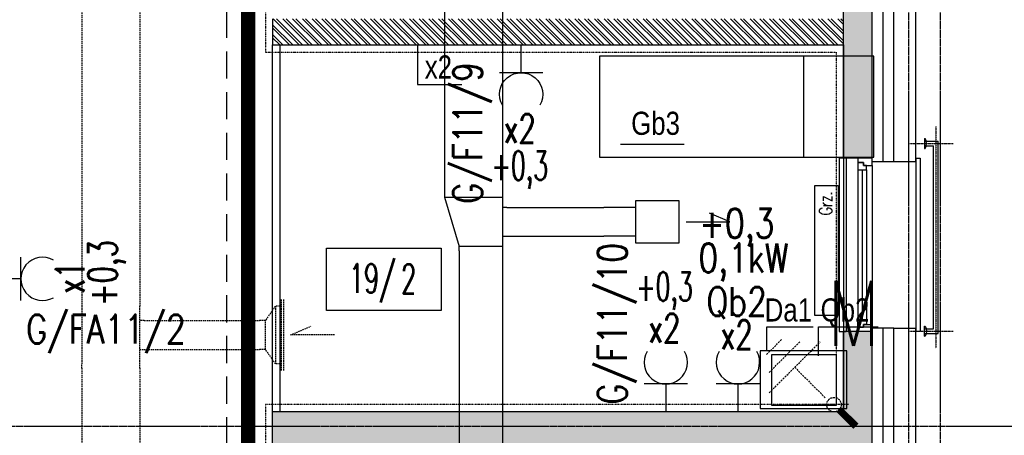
# Model space of a CAD drawing. Extents: x -7228 to 74941, y -112898 to 85621.
# Tile 247 of 256: x 52793 to 53474, y -9632 to -9345. Entities that reach past the tile are written whole.
import ezdxf
from ezdxf.enums import TextEntityAlignment as Align

# ---------------------------------------------------------------- set-up
doc = ezdxf.new("R2010")
doc.units = 0
for name, pattern in [('CENTER', [2, 1.25, -0.25, 0.25, -0.25]), ('DASHED', [0.75, 0.5, -0.25]), ('DASHED2', [0.375, 0.25, -0.125]), ('DIVIDE', [31.75, 12.7, -6.35, 0, -6.35, 0, -6.35]), ('HIDDEN', [9.525, 6.35, -3.175])]:
    doc.linetypes.add(name, pattern=pattern)
doc.layers.get('0').update_dxf_attribs({"color": 101, "linetype": 'CONTINUOUS'})
doc.layers.add('-A_NR', color=8, linetype='CONTINUOUS', plot=False)
for name, color, linetype in [('Drz---drzwi', 5, 'CONTINUOUS'), ('E35', 6, 'CONTINUOUS'), ('E50', 3, 'CONTINUOUS'), ('E50kor', 3, 'CONTINUOUS'), ('Ele-balustrada', 8, 'CONTINUOUS'), ('Ins-co', 2, 'CONTINUOUS'), ('Ins-went', 141, 'CONTINUOUS'), ('Okn---okna', 5, 'CONTINUOUS'), ('Opis-pom', 6, 'CONTINUOUS'), ('Opis_pom_ramka', 6, 'CONTINUOUS'), ('Os-osie', 14, 'CENTER'), ('Os-osie glowne', 1, 'CENTER'), ('Sc-beton', 7, 'CONTINUOUS'), ('Sc-beton-hatch', 86, 'CONTINUOUS'), ('Sc-cegla pustak', 42, 'CONTINUOUS'), ('Sc-cegla pustak-hatch', 8, 'CONTINUOUS'), ('Sc-drewno', 22, 'CONTINUOUS'), ('Sc-izolacja term-styropian', 151, 'STYROPIAN-KA'), ('Suf-widok', 8, 'CONTINUOUS'), ('Wyp-meble', 155, 'CONTINUOUS')]:
    doc.layers.add(name, color=color, linetype=linetype)
doc.styles.add('ARIAL_CE', font='ARIAL.TTF', dxfattribs={"width": 0.8})
doc.styles.add('KA wymiar', font='romans.shx', dxfattribs={"width": 0.6})
doc.styles.add('ROMANS', font='romans', dxfattribs={"width": 0.85})
doc.linetypes.add('BATTING', pattern='A,0.0001,-0.1,[134,ltypeshp.shx,S=0.1,R=0,X=-0.1,Y=0],-0.2,[134,ltypeshp.shx,S=0.1,R=180,X=0.1,Y=0],-0.1', length=0.4001)
doc.linetypes.add('STYROPIAN-KA', pattern='A,0.0001,-0.1,[135,ltypeshp.shx,S=0.1,R=0,X=-0.1,Y=0],0,[135,ltypeshp.shx,S=0.1,R=180,X=0.1,Y=0],-0.1', length=0.2001)
doc.linetypes.add('ZIGZAG', pattern='A,0.00254,-5.08,[131,ltypeshp.shx,S=5.08,R=0,X=-5.08,Y=0],-10.16,[131,ltypeshp.shx,S=5.08,R=180,X=5.08,Y=0],-5.08', length=20.32254)

# ---------------------------------------------------------------- blocks, each defined once
blk = doc.blocks.new('_dfliugsifjhgidsfh')
for p, q in [((-18, 0), (-23, 0)), ((-23, 0), (-23, -120)), ((0, -5), (0, -115)), ((30, 0), (33, 0)), ((33, 0), (33, -120)), ((-10, -8), (-10, -112)), ((-7, -8), (-7, -112)), ((-4, -8), (-4, -112)), ((-23, -120), (-18, -120)), ((33, -120), (30, -120))]:
    blk.add_line(p, q)
at = {"linetype": 'DASHED2'}
for p, q in [((-18, 0), (-18, -120)), ((30, 0), (30, -120))]:
    blk.add_line(p, q, dxfattribs=at)
for points in [[(0, -5), (0, 0), (-10, 0), (-10, -3), (-6, -3), (-6, -5)], [(-4, -8), (-4, -5), (-6, -5), (-6, -3), (-10, -3), (-10, -5), (-10, -8)], [(-4, -112), (-4, -115), (-6, -115), (-6, -117), (-10, -117), (-10, -115), (-10, -112)], [(0, -115), (0, -120), (-10, -120), (-10, -117), (-6, -117), (-6, -115)]]:
    blk.add_lwpolyline(points, close=True)
blk = doc.blocks.new('_opis_pom_metka')
at = {"layer": 'Opis_pom_ramka'}
blk.add_lwpolyline([(-33.13, 0), (32.87, 0), (32.87, -36), (-33.13, -36)], close=True, dxfattribs=at)
at = {"style": 'KA wymiar', "width": 0.6}
blk.add_attdef('KO/', text='', height=16.8, dxfattribs=at).set_placement((3.45, -25.87), align=Align.RIGHT)
blk.add_attdef('NR', (3.8, -26.16), '', height=16.8, dxfattribs=at)
blk = doc.blocks.new('_dkjhsjhkfgh')
at = {"layer": 'Ins-went', "ltscale": 2}
for p, q in [((2279.04, 2135.55), (2279.04, 1536.45)), ((2319.04, 2135.55), (2319.04, 1536.45)), ((2279.02, 1536.48), (2279.02, 1533.48)), ((2279.02, 1533.48), (2319.02, 1533.48)), ((2279.02, 1533.48), (2289.02, 1499.48)), ((2319.02, 1536.48), (2319.02, 1496.48)), ((2322.02, 1526.48), (2319.02, 1526.48)), ((2411.42, 1526.48), (2389.27, 1526.48)), ((2319.02, 1506.48), (2322.02, 1506.48)), ((2411.42, 1506.48), (2389.27, 1506.48)), ((2319.02, 1499.48), (2289.02, 1499.48)), ((2289.02, 1496.48), (2289.02, 1499.48)), ((2289.02, 1496.48), (2289.02, 1300.58)), ((2319.02, 1496.48), (2319.02, 1300.58))]:
    blk.add_line(p, q, dxfattribs=at)
blk.add_lwpolyline([(2411.42, 1531.33), (2441.12, 1531.33), (2441.12, 1501.63), (2411.42, 1501.63)], close=True, dxfattribs=at)
blk.add_lwpolyline([(2446.12, 1516.48), (2476.36, 1516.48), (2462.34, 1522.51)], dxfattribs=at)
for points in [[(2322.02, 1526.48), (2389.27, 1526.48)], [(2322.02, 1506.48), (2389.27, 1506.48)]]:
    blk.add_spline(points, degree=3, dxfattribs=at)
blk = doc.blocks.new('g2')
at = {"layer": 'E35'}
blk.add_line((15, 19.27), (-15, 19.27), dxfattribs=at)
blk.add_arc((0, 34.27), 15, 150, 30, dxfattribs=at)
at = {"layer": 'E50'}
blk.add_line((0, 19.27), (0, 0), dxfattribs=at)

msp = doc.modelspace()

# ---------------------------------------------------------------- hatches: boundary and pattern name
at = {"layer": 'Sc-beton-hatch'}
h = msp.add_hatch(dxfattribs=at)
h.set_pattern_fill('ANSI33', color=256, style=0)
h.paths.add_polyline_path([(53417.547, -5966.119), (53397.547, -5966.119), (53397.547, -6066.119), (53347.547, -6066.119), (53347.547, -6086.119), (53397.547, -6086.119), (53397.547, -6539.119), (53417.547, -6539.119)])
h.paths.add_polyline_path([(52727.547, -5896.063), (52727.547, -6126.119), (52747.547, -6126.119), (52747.547, -6086.119), (52787.547, -6086.119), (52787.547, -6066.119), (52747.547, -6066.119), (52747.547, -5893.275, 0.0068353), (53006.666, -5853.258), (53003.652, -5833.484, -0.0084051), (52685.545, -5881.599), (52688.203, -5901.422, 0.0010351)])
h.paths.add_polyline_path([(52755.047, -6461.119), (52720.047, -6461.119), (52720.047, -6496.119), (52755.047, -6496.119)])
h.paths.add_polyline_path([(52712.547, -6843.119), (52747.547, -6843.119), (52747.547, -6808.119), (52712.547, -6808.119)])
h.paths.add_polyline_path([(53417.547, -6674.119), (53397.547, -6674.119), (53397.547, -6896.119), (53417.547, -6896.119)])
h.paths.add_polyline_path([(52002.547, -6461.119), (51967.547, -6461.119), (51967.547, -6496.119), (52002.547, -6496.119)], flags=17)
h.paths.add_polyline_path([(51782.547, -6476.119), (51782.547, -5979.405, 0.0063955), (52027.547, -5966.832), (52026.267, -5946.873, -0.0079596), (51721.947, -5961.536), (51722.592, -5981.526, 0.0010422), (51762.547, -5980.155), (51762.547, -6648.119), (51782.547, -6648.119), (51782.547, -6496.119), (51815.547, -6496.119), (51815.547, -6496.115), (51815.547, -6476.119)])
h.paths.add_polyline_path([(51327.547, -6828.119), (51427.547, -6828.119), (51427.547, -7026.119), (51447.547, -7026.119), (51447.547, -6828.119), (51782.547, -6828.119), (51782.547, -6803.119), (51762.547, -6803.119), (51762.547, -6808.119), (51347.547, -6808.119), (51347.547, -5986.279, 0.0010428), (51387.547, -5986.471), (51387.602, -5966.468, -0.0015651), (51327.547, -5966.119)])
h.paths.add_polyline_path([(51987.547, -6808.119), (51967.547, -6808.119), (51967.547, -7466.119), (51944.547, -7466.119), (51944.547, -7486.119), (51967.547, -7486.119), (51967.547, -8068.619), (51987.547, -8068.619), (51987.547, -7486.119), (52278.547, -7486.119), (52278.547, -7801.119), (52298.547, -7801.119), (52351.547, -7801.119), (52351.547, -7781.119), (52298.547, -7781.119), (52298.547, -7466.119), (51987.547, -7466.119)])
h.paths.add_polyline_path([(51427.547, -7276.119), (51447.547, -7276.119), (51447.547, -7176.119), (51427.547, -7176.119)])
h.paths.add_polyline_path([(51427.547, -7526.119), (51447.547, -7526.119), (51447.547, -7486.119), (51487.547, -7486.119), (51487.547, -7466.119), (51447.547, -7466.119), (51447.547, -7426.119), (51427.547, -7426.119)])
h.paths.add_polyline_path([(51807.547, -7486.119), (51807.547, -7466.119), (51742.547, -7466.119), (51742.547, -7486.119)])
h.paths.add_polyline_path([(52351.547, -7486.119), (52351.547, -7466.119), (52298.547, -7466.119), (52298.547, -7486.119)], flags=17)
h.paths.add_polyline_path([(52573.547, -7486.119), (52573.547, -7466.119), (52485.547, -7466.119), (52485.547, -7486.119)])
h.paths.add_polyline_path([(52727.547, -7466.119), (52707.547, -7466.119), (52707.547, -7486.119), (52727.547, -7486.119)])
h.paths.add_polyline_path([(52747.547, -7466.119), (52727.547, -7466.119), (52727.547, -7486.119), (52727.547, -7781.119), (52707.547, -7781.119), (52707.547, -7801.119), (52747.547, -7801.119)])
h.paths.add_polyline_path([(52505.547, -7781.119), (52485.547, -7781.119), (52485.547, -7801.119), (52573.547, -7801.119), (52573.547, -7781.119), (52520.547, -7781.119), (52520.547, -7486.119), (52505.547, -7486.119)])
h.paths.add_polyline_path([(53417.547, -7316.119), (53397.547, -7316.119), (53397.547, -7666.119), (53417.547, -7666.119)])
h.paths.add_polyline_path([(53417.547, -7766.119), (53397.547, -7766.119), (53397.547, -8031.119), (53417.547, -8031.119)])
h.paths.add_polyline_path([(53397.547, -8216.119), (53349.547, -8216.119), (53349.547, -8236.119), (53397.547, -8236.119), (53397.547, -8841.119), (53417.547, -8841.119), (53417.547, -8181.119), (53397.547, -8181.119)])
h.paths.add_polyline_path([(53150.547, -8216.119), (53150.547, -8236.119), (53244.547, -8236.119), (53244.547, -8216.119)])
h.paths.add_polyline_path([(52922.547, -8216.119), (52922.547, -8236.119), (53025.547, -8236.119), (53025.547, -8216.119)])
h.paths.add_polyline_path([(52727.547, -8236.119), (52727.547, -8966.119), (52702.547, -8966.119), (52702.547, -8986.119), (52747.547, -8986.119), (52747.547, -8236.119), (52787.547, -8236.119), (52787.547, -8216.119), (52244.047, -8216.119), (52244.047, -8236.119)])
h.paths.add_polyline_path([(51967.547, -8216.119), (51447.547, -8216.119), (51447.547, -8156.119), (51427.547, -8156.119), (51427.547, -8236.119), (51762.547, -8236.119), (52109.047, -8236.119), (52109.047, -8216.119), (51987.547, -8216.119), (51987.547, -8168.619), (51967.547, -8168.619)])
h.paths.add_polyline_path([(51427.547, -8006.119), (51447.547, -8006.119), (51447.547, -7963.119), (51427.547, -7963.119)])
h.paths.add_polyline_path([(51447.547, -7676.119), (51427.547, -7676.119), (51427.547, -7873.119), (51447.547, -7873.119)])
h.paths.add_polyline_path([(51762.547, -8986.119), (51782.547, -8986.119), (51782.547, -8966.119), (51427.547, -8966.119), (51427.547, -8986.119)])
h.paths.add_polyline_path([(51782.547, -8986.119), (51802.547, -8986.119), (51802.547, -8966.119), (51782.547, -8966.119)])
h.paths.add_polyline_path([(51802.547, -8966.119), (51802.547, -8986.119), (52114.047, -8986.119), (52114.047, -8966.119)])
h.paths.add_polyline_path([(52339.547, -8986.119), (52339.547, -8966.119), (52244.047, -8966.119), (52244.047, -8986.119)], flags=17)
h.paths.add_polyline_path([(52449.547, -8966.119), (52449.547, -8986.119), (52592.547, -8986.119), (52592.547, -8966.119)])
h.paths.add_polyline_path([(52967.547, -8966.119), (52967.547, -8986.119), (53045.547, -8986.119), (53045.547, -8966.119)])
h.paths.add_polyline_path([(53155.547, -8966.119), (53155.547, -8986.119), (53397.547, -8986.119), (53397.547, -9011.119), (53417.547, -9011.119), (53417.547, -8941.119), (53397.547, -8941.119), (53397.547, -8966.119)])
h.paths.add_polyline_path([(53397.547, -9134.119), (53362.547, -9134.119), (53362.547, -9440.619), (53382.547, -9440.619), (53382.547, -9154.119), (53417.547, -9154.119), (53417.547, -9111.119), (53397.547, -9111.119)])
h.paths.add_polyline_path([(53382.547, -9560.619), (53362.547, -9560.619), (53362.547, -9616.119), (52967.547, -9616.119), (52967.547, -9641.119), (53362.547, -9641.119), (53362.547, -9671.119), (53382.547, -9671.119), (53382.547, -9641.119)])
h.paths.add_polyline_path([(53417.547, -9856.119), (53382.547, -9856.119), (53382.547, -9821.119), (53362.547, -9821.119), (53362.547, -9876.119), (53397.547, -9876.119), (53397.547, -10283.619), (53397.547, -10466.119), (52747.547, -10466.119), (52747.547, -10421.119), (52727.547, -10421.119), (52727.547, -10486.119), (53397.547, -10486.119), (53397.547, -10915.39), (53397.547, -10976.119), (53417.547, -10976.119), (53417.547, -10576.119), (53417.547, -10403.619)])
h.paths.add_polyline_path([(52747.547, -10095.119), (52727.547, -10095.119), (52727.547, -10291.119), (52747.547, -10291.119)], flags=17)
h.paths.add_polyline_path([(52727.547, -9985.119), (52747.547, -9985.119), (52747.547, -9206.119), (52727.547, -9206.119), (52727.547, -9616.119), (52431.547, -9616.119), (52431.547, -9641.119), (52727.547, -9641.119)])
h.paths.add_polyline_path([(52280.547, -9616.119), (52280.547, -9641.119), (52321.547, -9641.119), (52321.547, -9616.119)])
h.paths.add_polyline_path([(52058.547, -9641.119), (52058.547, -9616.119), (51942.547, -9616.119), (51942.547, -9641.119)])
h.paths.add_polyline_path([(51842.547, -9641.119), (51842.547, -9616.119), (51547.547, -9616.119), (51547.547, -9601.119), (51527.547, -9601.119), (51527.547, -9616.119), (51287.547, -9616.119), (51287.547, -9641.119), (51527.547, -9641.119), (51527.547, -10036.619), (51547.547, -10036.619), (51547.547, -9641.119)])
h.paths.add_polyline_path([(51547.547, -9472.119), (51527.547, -9472.119), (51527.547, -9504.119), (51547.547, -9504.119)])
h.paths.add_polyline_path([(51237.547, -9641.119), (51237.547, -9616.119), (51187.547, -9616.119), (51187.547, -9641.119)])
h.paths.add_polyline_path([(51137.547, -9641.119), (51137.547, -9616.119), (51087.547, -9616.119), (51087.547, -9641.119)])
h.paths.add_polyline_path([(51037.547, -9641.119), (51037.547, -9616.119), (50987.547, -9616.119), (50987.547, -9641.119)])
h.paths.add_polyline_path([(50937.547, -9641.119), (50937.547, -9616.119), (50897.547, -9616.119), (50897.547, -10523.119), (50997.547, -10523.119), (50997.547, -10538.119), (51017.547, -10538.119), (51017.547, -10503.119), (50917.547, -10503.119), (50917.547, -9641.119)])
h.paths.add_polyline_path([(52058.547, -9962.119), (52058.547, -9944.119), (51944.547, -9944.119), (51944.547, -9962.119)])
h.paths.add_polyline_path([(51527.547, -10291.119), (51547.547, -10291.119), (51547.547, -10136.619), (51527.547, -10136.619)])
h.paths.add_polyline_path([(51017.547, -10656.119), (51017.547, -10638.119), (50997.547, -10638.119), (50997.547, -10656.119), (50797.547, -10656.119), (50797.547, -11011.119), (51527.547, -11011.119), (51527.547, -11051.119), (51547.547, -11051.119), (51547.547, -11011.119), (51597.547, -11011.119), (51597.547, -10991.119), (51547.547, -10991.119), (51547.547, -10836.119), (51527.547, -10836.119), (51527.547, -10991.119), (50817.547, -10991.119), (50817.547, -10676.119), (51527.547, -10676.119), (51527.547, -10686.119), (51547.547, -10686.119), (51547.547, -10421.119), (51527.547, -10421.119), (51527.547, -10656.119)])
h.paths.add_polyline_path([(51987.547, -10486.119), (52104.047, -10486.119), (52104.047, -10466.119), (51767.547, -10466.119), (51767.547, -10486.119), (51967.547, -10486.119), (51967.547, -10991.119), (51747.547, -10991.119), (51747.547, -11011.119), (51807.547, -11011.119), (51807.547, -11051.119), (51827.547, -11051.119), (51827.547, -11011.119), (52087.547, -11011.119), (52087.547, -10991.119), (51987.547, -10991.119)])
h.paths.add_polyline_path([(52214.047, -10466.119), (52214.047, -10486.119), (52278.547, -10486.119), (52278.547, -10991.119), (52237.547, -10991.119), (52237.547, -11011.119), (52819.547, -11011.119), (52819.547, -10991.119), (52298.547, -10991.119), (52298.547, -10466.119)])
h.paths.add_polyline_path([(53382.547, -11011.119), (53382.547, -10991.119), (53337.547, -10991.119), (53337.547, -11011.119)])
h.paths.add_polyline_path([(53400.047, -10993.619), (53382.547, -11011.119), (53417.547, -11011.119)])
h.paths.add_polyline_path([(53382.547, -10976.119), (53382.547, -11011.119), (53400.047, -10993.619)])
h.paths.add_polyline_path([(53382.547, -10976.119), (53400.047, -10993.619), (53417.547, -10976.119)])
h.paths.add_polyline_path([(53417.547, -10976.119), (53400.047, -10993.619), (53417.547, -11011.119)])
at = {"layer": 'Sc-cegla pustak-hatch'}
h = msp.add_hatch(dxfattribs=at)
h.set_pattern_fill('ANSI32', color=256, scale=0.5, angle=90, style=0)
h.paths.add_polyline_path([(52792.547, -7484.119), (52792.547, -7466.119), (52747.547, -7466.119), (52747.547, -7484.119)])
h.paths.add_polyline_path([(52967.547, -7484.119), (52967.547, -7996.119), (52985.547, -7996.119), (52985.547, -7969.119), (53059.547, -7969.119), (53067.547, -7969.119), (53067.547, -7977.119), (53059.547, -7977.119), (53059.547, -7996.119), (53085.347, -7996.119), (53085.347, -7978.119), (53077.547, -7978.119), (53077.547, -7951.119), (52985.547, -7951.119), (52985.547, -7602.119), (53050.547, -7602.119), (53050.547, -7584.119), (52985.547, -7584.119), (52985.547, -7466.119), (52922.547, -7466.119), (52922.547, -7484.119)])
h.paths.add_polyline_path([(53150.547, -7584.119), (53150.547, -7602.119), (53397.547, -7602.119), (53397.547, -7584.119)])
h.paths.add_polyline_path([(53397.547, -7996.119), (53397.547, -7978.119), (53185.347, -7978.119), (53185.347, -7996.119)])
h.paths.add_polyline_path([(52967.547, -8464.119), (52985.547, -8464.119), (52985.547, -8236.119), (52967.547, -8236.119)])
h.paths.add_polyline_path([(52095.547, -7978.119), (52095.547, -7710.119), (52077.547, -7710.119), (52077.547, -7996.119), (52278.547, -7996.119), (52278.547, -8038.619), (52296.547, -8038.619), (52296.547, -7968.119), (52278.547, -7968.119), (52278.547, -7978.119)])
h.paths.add_polyline_path([(52296.547, -7801.119), (52278.547, -7801.119), (52278.547, -7868.119), (52296.547, -7868.119)])
h.paths.add_polyline_path([(51902.547, -7978.119), (51902.547, -7996.119), (51967.547, -7996.119), (51967.547, -7978.119)])
h.paths.add_polyline_path([(51802.547, -7996.119), (51802.547, -7978.119), (51744.547, -7978.119), (51744.547, -7996.119)])
h.paths.add_polyline_path([(51654.547, -7996.119), (51654.547, -7978.119), (51447.547, -7978.119), (51447.547, -7996.119)])
h.paths.add_polyline_path([(51427.547, -8356.119), (51445.547, -8356.119), (51445.547, -8236.119), (51427.547, -8236.119)])
h.paths.add_polyline_path([(51427.547, -8571.119), (51445.547, -8571.119), (51445.547, -8566.119), (52040.547, -8566.119), (52040.547, -8630.119), (52058.547, -8630.119), (52058.547, -8492.119), (52040.547, -8492.119), (52040.547, -8548.119), (51782.547, -8548.119), (51782.547, -8466.119), (51764.547, -8466.119), (51764.547, -8548.119), (51445.547, -8548.119), (51445.547, -8506.119), (51427.547, -8506.119)])
h.paths.add_polyline_path([(51782.547, -8236.119), (51764.547, -8236.119), (51764.547, -8366.119), (51782.547, -8366.119)])
h.paths.add_polyline_path([(52058.547, -8236.119), (52040.547, -8236.119), (52040.547, -8392.119), (52058.547, -8392.119)])
h.paths.add_polyline_path([(52296.547, -8168.619), (52278.547, -8168.619), (52278.547, -8216.119), (52296.547, -8216.119)])
h.paths.add_polyline_path([(52296.547, -8236.119), (52278.547, -8236.119), (52278.547, -8966.119), (52296.547, -8966.119), (52296.547, -8570.119), (52592.547, -8570.119), (52592.547, -8552.119), (52296.547, -8552.119)])
h.paths.add_polyline_path([(52058.547, -8730.119), (52040.547, -8730.119), (52040.547, -8966.119), (52058.547, -8966.119)])
h.paths.add_polyline_path([(51445.547, -8721.119), (51427.547, -8721.119), (51427.547, -8786.119), (51445.547, -8786.119)])
h.paths.add_polyline_path([(51427.547, -8966.119), (51445.547, -8966.119), (51445.547, -8936.119), (51427.547, -8936.119)])
h.paths.add_polyline_path([(51445.547, -9001.119), (51445.547, -8986.119), (51427.547, -8986.119), (51427.547, -9001.119)])
h.paths.add_polyline_path([(51427.547, -9216.119), (51445.547, -9216.119), (51445.547, -9151.119), (51427.547, -9151.119)])
h.paths.add_polyline_path([(51427.547, -9490.119), (51527.547, -9490.119), (51527.547, -9472.119), (51445.547, -9472.119), (51445.547, -9366.119), (51427.547, -9366.119)])
h.paths.add_polyline_path([(51764.547, -9306.119), (51782.547, -9306.119), (51782.547, -8998.119), (51764.547, -8998.119)])
h.paths.add_polyline_path([(52040.547, -9616.119), (52058.547, -9616.119), (52058.547, -9461.119), (52040.547, -9461.119)])
h.paths.add_polyline_path([(52040.547, -9361.119), (52058.547, -9361.119), (52058.547, -8986.119), (52040.547, -8986.119)])
h.paths.add_polyline_path([(52727.547, -8570.119), (52727.547, -8552.119), (52702.547, -8552.119), (52702.547, -8570.119)])
h.paths.add_polyline_path([(52994.547, -8594.119), (52994.547, -8668.119), (52967.547, -8668.119), (52967.547, -8966.119), (52985.547, -8966.119), (52985.547, -8686.119), (53397.547, -8686.119), (53397.547, -8668.119), (53012.547, -8668.119), (53012.547, -8576.119), (52985.547, -8576.119), (52985.547, -8554.119), (52967.547, -8554.119), (52967.547, -8594.119)])
h.paths.add_polyline_path([(52985.547, -9224.119), (52985.547, -8986.119), (52967.547, -8986.119), (52967.547, -9206.119), (52922.547, -9206.119), (52922.547, -9224.119)])
h.paths.add_polyline_path([(52967.547, -9344.119), (52967.547, -9362.119), (53362.547, -9362.119), (53362.547, -9344.119)])
h.paths.add_polyline_path([(52674.547, -9206.119), (52674.547, -9224.119), (52712.547, -9224.119), (52727.547, -9224.119), (52727.547, -9206.119)])
h.paths.add_polyline_path([(52792.547, -9224.119), (52792.547, -9206.119), (52747.547, -9206.119), (52747.547, -9224.119)])
h.paths.add_polyline_path([(52564.547, -9224.119), (52564.547, -9206.119), (52482.547, -9206.119), (52482.547, -9161.119), (52464.547, -9161.119), (52464.547, -9206.119), (52449.547, -9206.119), (52449.547, -9224.119)])
h.paths.add_polyline_path([(52482.547, -8986.119), (52464.547, -8986.119), (52464.547, -9031.119), (52482.547, -9031.119)])
h.paths.add_polyline_path([(52280.547, -9206.119), (52280.547, -9616.119), (52298.547, -9616.119), (52298.547, -9224.119), (52339.547, -9224.119), (52339.547, -9206.119)])
h.paths.add_polyline_path([(51547.547, -9944.119), (51547.547, -9962.119), (51764.547, -9962.119), (51764.547, -10228.119), (51547.547, -10228.119), (51547.547, -10246.119), (52058.547, -10246.119), (52058.547, -10151.619), (52040.547, -10151.619), (52040.547, -10228.119), (51782.547, -10228.119), (51782.547, -9962.119), (51944.547, -9962.119), (51944.547, -9944.119)])
h.paths.add_polyline_path([(52058.547, -9962.119), (52040.547, -9962.119), (52040.547, -10051.619), (52058.547, -10051.619)], flags=17)
h.paths.add_polyline_path([(52058.547, -9641.119), (52040.547, -9641.119), (52040.547, -9944.119), (52058.547, -9944.119)])
h.paths.add_polyline_path([(52680.659, -9975.119), (52680.659, -9957.119), (52298.547, -9957.119), (52298.547, -9641.119), (52280.547, -9641.119), (52280.547, -10291.119), (52298.547, -10291.119), (52298.547, -10246.119), (52727.547, -10246.119), (52727.547, -10228.119), (52298.547, -10228.119), (52298.547, -9975.119)])
h.paths.add_polyline_path([(53362.547, -9876.119), (53362.547, -9858.119), (52967.547, -9858.119), (52967.547, -9876.119)])
h.paths.add_polyline_path([(52967.547, -10118.119), (52985.547, -10118.119), (52985.547, -10108.119), (53397.547, -10108.119), (53397.547, -10090.119), (52985.547, -10090.119), (52985.547, -9984.119), (52967.547, -9984.119)])
h.paths.add_polyline_path([(52985.547, -10238.119), (52985.547, -10228.119), (52967.547, -10228.119), (52967.547, -10356.119), (52985.547, -10356.119), (52985.547, -10256.119), (53135.547, -10256.119), (53135.547, -10466.119), (53153.547, -10466.119), (53153.547, -10238.119)])
h.paths.add_polyline_path([(52967.547, -10456.119), (52967.547, -10466.119), (52985.547, -10466.119), (52985.547, -10456.119)])
h.paths.add_polyline_path([(52280.547, -10466.119), (52298.547, -10466.119), (52298.547, -10421.119), (52280.547, -10421.119)])
h.paths.add_polyline_path([(51785.547, -10656.119), (51785.547, -10596.119), (51767.547, -10596.119), (51767.547, -10686.119), (51785.547, -10686.119), (51785.547, -10674.119), (51967.547, -10674.119), (51967.547, -10656.119)])
h.paths.add_polyline_path([(51785.547, -10786.119), (51767.547, -10786.119), (51767.547, -10991.119), (51785.547, -10991.119)])
h.paths.add_polyline_path([(51785.547, -10496.119), (51785.547, -10486.119), (51767.547, -10486.119), (51767.547, -10496.119)])

# ---------------------------------------------------------------- linework, layer by layer
at = {"layer": '-A_NR', "ltscale": 0.5}
for p, q in [((53067.762, -9362.902), (53067.762, -9389.465)), ((53067.762, -9389.465), (53098.441, -9389.465)), ((53208.301, -9430.777), (53252.314, -9430.777)), ((53309.578, -9573.602), (53309.578, -9557.219)), ((53309.578, -9557.219), (53341.648, -9557.219)), ((53345.304, -9577.425), (53345.304, -9557.219)), ((53345.304, -9557.219), (53386.627, -9557.219))]:
    msp.add_line(p, q, dxfattribs=at)
at = {"layer": 'Drz---drzwi', "linetype": 'ZIGZAG', "ltscale": 0.02}
msp.add_lwpolyline([(52972.547, -9362.119), (52972.547, -9616.119)], dxfattribs=at)
at = {"layer": 'E35'}
for p, q in [((52967.547, -9362.119), (53362.547, -9362.119)), ((52967.547, -9616.119), (52967.547, -9362.119)), ((53362.547, -9362.119), (53362.547, -9616.119)), ((53362.547, -9616.119), (52967.547, -9616.119))]:
    msp.add_line(p, q, dxfattribs=at)
at = {"layer": 'E50', "linetype": 'HIDDEN', "ltscale": 0.2}
for p, q in [((53309.411, -9576.46), (53320.018, -9565.854)), ((53311.179, -9588.835), (53332.392, -9567.622)), ((53311.179, -9602.977), (53346.534, -9567.622)), ((53328.856, -9585.299), (53350.07, -9606.513)), ((53366.005, -9611.143), (53346.005, -9611.143))]:
    msp.add_line(p, q, dxfattribs=at)
at = {"layer": 'E50', "linetype": 'HIDDEN', "ltscale": 0.2, "const_width": 5}
msp.add_lwpolyline([(53371.142, -9626.119), (53359.611, -9614.588)], dxfattribs=at)
at = {"layer": 'E50', "linetype": 'HIDDEN', "ltscale": 0.2}
msp.add_circle((53356.005, -9611.143), 5, dxfattribs=at)
at = {"layer": 'E50kor', "linetype": 'DASHED2', "ltscale": 75}
msp.add_line((52935.586, -8185.467), (52935.586, -10440.321), dxfattribs=at)
at = {"layer": 'E50kor', "const_width": 10}
msp.add_lwpolyline([(52950.586, -8185.467), (52950.586, -10440.321)], dxfattribs=at)
at = {"layer": 'Ele-balustrada'}
for points in [[(53418.547, -9426.85), (53419.047, -9426.85)], [(53418.547, -9426.85), (53418.547, -9433.85), (53418.547, -9433.85)], [(53418.547, -9428.7), (53428.197, -9428.7)], [(53428.197, -9562), (53428.197, -9428.7)], [(53418.547, -9432), (53424.897, -9432)], [(53418.547, -9433.85), (53419.047, -9433.85)], [(53424.897, -9558.7), (53424.897, -9432)], [(53418.547, -9556.85), (53419.047, -9556.85)], [(53418.547, -9563.85), (53418.547, -9556.85), (53418.547, -9556.85)], [(53418.547, -9558.7), (53424.897, -9558.7)], [(53418.547, -9562), (53428.197, -9562)], [(53418.547, -9563.85), (53419.047, -9563.85)]]:
    msp.add_lwpolyline(points, dxfattribs=at)
for points in [[(53419.047, -9433.85, 0.284735), (53419.047, -9426.85, 7)], [(53419.047, -9556.85, -0.284735), (53419.047, -9563.85, -7)]]:
    msp.add_lwpolyline(points, format="xyb", dxfattribs=at)
at = {"layer": 'Ins-co'}
msp.add_lwpolyline([(53342.849, -9459.511), (53358.849, -9459.511), (53358.849, -9549.511), (53342.849, -9549.511)], close=True, dxfattribs=at)
at = {"layer": 'Ins-went', "linetype": 'DASHED', "ltscale": 2}
for p, q in [((52835.647, -9185.23), (52835.647, -9542.93)), ((52875.647, -9185.23), (52875.647, -9542.93)), ((52973.547, -9538.43, 3630), (52973.547, -9587.43, 3630)), ((52975.047, -9538.43, 3630), (52975.047, -9587.43, 3630)), ((52835.694, -9582.93), (52835.694, -9542.93)), ((52875.694, -9582.93), (52875.694, -9542.93)), ((52969.547, -9542.93), (52962.547, -9552.93)), ((52969.547, -9542.93), (52969.547, -9582.93)), ((52972.547, -9542.93), (52969.547, -9542.93)), ((52972.547, -9542.93, 3630), (52973.547, -9542.93, 3630)), ((52878.694, -9552.93), (52875.694, -9552.93)), ((52878.694, -9552.93), (52958.594, -9552.93)), ((52962.547, -9552.93), (52958.547, -9552.93)), ((52962.547, -9572.93), (52962.547, -9552.93)), ((52875.694, -9572.93), (52878.694, -9572.93)), ((52878.694, -9572.93), (52958.594, -9572.93)), ((52962.547, -9572.93), (52958.547, -9572.93)), ((52969.547, -9582.93), (52962.547, -9572.93)), ((52835.647, -9585.93), (52835.647, -9582.93)), ((52835.647, -9585.93), (52835.647, -9599.93)), ((52875.647, -9585.93), (52875.647, -9582.93)), ((52875.647, -9585.93), (52875.647, -9599.93)), ((52972.547, -9582.93), (52969.547, -9582.93)), ((52972.547, -9582.93, 3630), (52973.547, -9582.93, 3630)), ((52835.647, -9599.93), (52835.647, -9602.93)), ((52875.647, -9599.93), (52875.647, -9602.93)), ((52835.647, -9602.93), (52835.647, -9774.63)), ((52875.647, -9602.93), (52875.647, -9774.63))]:
    msp.add_line(p, q, dxfattribs=at)
at = {"layer": 'Ins-went', "linetype": 'DASHED', "ltscale": 2, "elevation": 3630}
msp.add_lwpolyline([(53010.285, -9562.94), (52980.047, -9562.93), (52994.063, -9556.912)], dxfattribs=at)
at = {"layer": 'Os-osie', "ltscale": 0.2}
for points in [[(53426.547, -9418.581), (53426.547, -9572.12)], [(53408.547, -9430.35), (53438.547, -9430.35)], [(53408.547, -9560.35), (53438.547, -9560.35)]]:
    msp.add_lwpolyline(points, dxfattribs=at)
at = {"layer": 'Os-osie glowne'}
for points in [[(53407.547, -5544.119), (53407.547, -11521.119)], [(53429.547, -5544.119), (53429.547, -11521.119)], [(50525.547, -9626.119), (62792.547, -9626.119)]]:
    msp.add_lwpolyline(points, dxfattribs=at)
at = {"layer": 'Sc-beton'}
for points in [[(53362.547, -9440.619), (53362.547, -9134.119)], [(53382.547, -9440.619), (53382.547, -9154.119)], [(53382.547, -9440.619), (53362.547, -9440.619)], [(53362.547, -9616.119), (53362.547, -9560.619)], [(53382.547, -9560.619), (53362.547, -9560.619)], [(53382.547, -9641.119), (53382.547, -9560.619)], [(53362.547, -9616.119), (52967.547, -9616.119)], [(52967.547, -9641.119), (52967.547, -9616.119)]]:
    msp.add_lwpolyline(points, dxfattribs=at)
at = {"layer": 'Sc-cegla pustak'}
for points in [[(52967.547, -9344.119), (52967.547, -9362.119)], [(52967.547, -9362.119), (53362.547, -9362.119)]]:
    msp.add_lwpolyline(points, dxfattribs=at)
at = {"layer": 'Sc-drewno'}
for points in [[(53412.547, -9443.119), (53412.547, -9169.119)], [(53412.547, -9443.119), (53397.547, -9443.119)], [(53397.547, -9558.119), (53412.547, -9558.119)], [(53412.547, -9673.619), (53412.547, -9558.119)]]:
    msp.add_lwpolyline(points, dxfattribs=at)
at = {"layer": 'Sc-izolacja term-styropian', "linetype": 'BATTING', "ltscale": 0.35}
for points in [[(53390.047, -9443.119), (53390.047, -9161.619)], [(53390.047, -9673.619), (53390.047, -9558.119)]]:
    msp.add_lwpolyline(points, dxfattribs=at)
at = {"layer": 'Sc-izolacja term-styropian', "linetype": 'ByBlock'}
for points in [[(53397.547, -9443.119), (53397.547, -9169.119)], [(53397.547, -9443.119), (53382.547, -9443.119)], [(53397.547, -9558.119), (53382.547, -9558.119)], [(53397.547, -9673.619), (53397.547, -9558.119)]]:
    msp.add_lwpolyline(points, dxfattribs=at)
at = {"layer": 'Suf-widok', "linetype": 'DIVIDE', "ltscale": 0.02}
msp.add_lwpolyline([(52752.547, -10461.119), (52752.547, -9229.119), (52990.547, -9229.119), (52990.547, -9014.695), (53023.547, -9014.695), (53023.547, -8991.119), (53392.547, -8991.119), (53392.547, -9129.119), (53357.547, -9129.119), (53357.547, -9291.096), (53334.547, -9291.096), (53334.547, -9339.119), (52962.547, -9339.119), (52962.547, -9367.119), (53357.547, -9367.119), (53357.547, -9611.119), (52962.547, -9611.119), (52962.547, -9646.119)], dxfattribs=at)
at = {"layer": 'Wyp-meble', "ltscale": 0.3}
msp.add_line((53335.124, -9439.901), (53335.124, -9369.901), dxfattribs=at)
for points in [[(53383.677, -9369.901), (53193.677, -9369.901), (53193.677, -9439.901), (53383.677, -9439.901)], [(53304.834, -9613.815), (53364.834, -9613.815), (53364.834, -9573.815), (53304.834, -9573.815)], [(53312.794, -9611.575), (53357.794, -9611.575), (53357.794, -9576.575), (53312.794, -9576.575)]]:
    msp.add_lwpolyline(points, close=True, dxfattribs=at)

# ---------------------------------------------------------------- block references
msp.add_blockref('_dkjhsjhkfgh', (50807.547, -11001.119))
at = {"layer": 'E35', "xscale": -1, "rotation": 179.9999999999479}
msp.add_blockref('g2', (53139.547, -9362.119), dxfattribs=at)
at = {"layer": 'E35', "rotation": 270}
msp.add_blockref('g2', (52774.132, -9524.119), dxfattribs=at)
at = {"layer": 'E35'}
for p in [(53239.657, -9616.119), (53289.588, -9616.119)]:
    msp.add_blockref('g2', p, dxfattribs=at)
at = {"layer": 'Okn---okna'}
msp.add_blockref('_dfliugsifjhgidsfh', (53382.547, -9440.619), dxfattribs=at)
at = {"layer": 'Opis-pom'}
ref = msp.add_blockref('_opis_pom_metka', (53044.682, -9502.734), dxfattribs=dict(at, xscale=1.2, yscale=1.2, zscale=1.2))
ref.add_attrib('KO/', '19/', dxfattribs={"layer": '0', "height": 20.16, "style": 'KA wymiar', "width": 0.6}).set_placement((53052.612, -9533.776), align=Align.RIGHT)
ref.add_attrib('NR', '2', (53056.47, -9534.132), dxfattribs={"layer": '0', "height": 20.16, "style": 'KA wymiar', "width": 0.6})

# ---------------------------------------------------------------- texts
at = {"layer": '-A_NR', "color": 8, "style": 'ARIAL_CE', "width": 0.8}
for s, p in [('x2', (53072.857, -9385.424)), ('Gb3', (53215.664, -9424.411)), ('Da1', (53308.046, -9553.599)), ('Qb2', (53346.734, -9553.599))]:
    msp.add_text(s, height=16, dxfattribs=at).set_placement(p)
at = {"layer": 'E35', "style": 'ROMANS'}
for s, rotation, width, p in [('G/F11/9', 90, 0.8, (53103.946, -9423.08)), ('+0,3', 90, 0.7, (52852.955, -9520.054)), ('G/F11/10', 90, 0.8, (53204.056, -9555.158)), ('x1', 90, 0.7, (52827.464, -9523.188)), ('+0,3', 360, 0.6, (53238.786, -9532.435)), ('Qb2', 360, 0.8, (53288.716, -9540.722)), ('x2', 360, 0.7, (53238.726, -9558.218)), ('G/FA11/2', 360, 0.8, (52852.275, -9560.321)), ('x2', 360, 0.7, (53288.657, -9562.787))]:
    msp.add_text(s, height=20, rotation=rotation, dxfattribs=dict(at, width=width)).set_placement(p, align=Align.MIDDLE)
for s, width, p in [('x2', 0.7, (53138.616, -9420.021)), ('+0,3', 0.6, (53138.676, -9448.721)), ('+0,3', 0.8, (53288.776, -9488.66)), ('0,1kW', 0.8, (53293.417, -9512.64))]:
    msp.add_text(s, height=20, dxfattribs=dict(at, width=width)).set_placement(p, align=Align.MIDDLE)
at = {"layer": 'E50', "ltscale": 50, "style": 'ROMANS', "width": 0.8}
msp.add_text('M', height=45, dxfattribs=at).set_placement((53351.106, -9570.502))
at = {"layer": 'Ins-co', "style": 'ROMANS', "width": 0.7}
msp.add_text('Grz.', height=9, rotation=90, dxfattribs=at).set_placement((53354.773, -9480.06))

doc.saveas('drawing.dxf')
